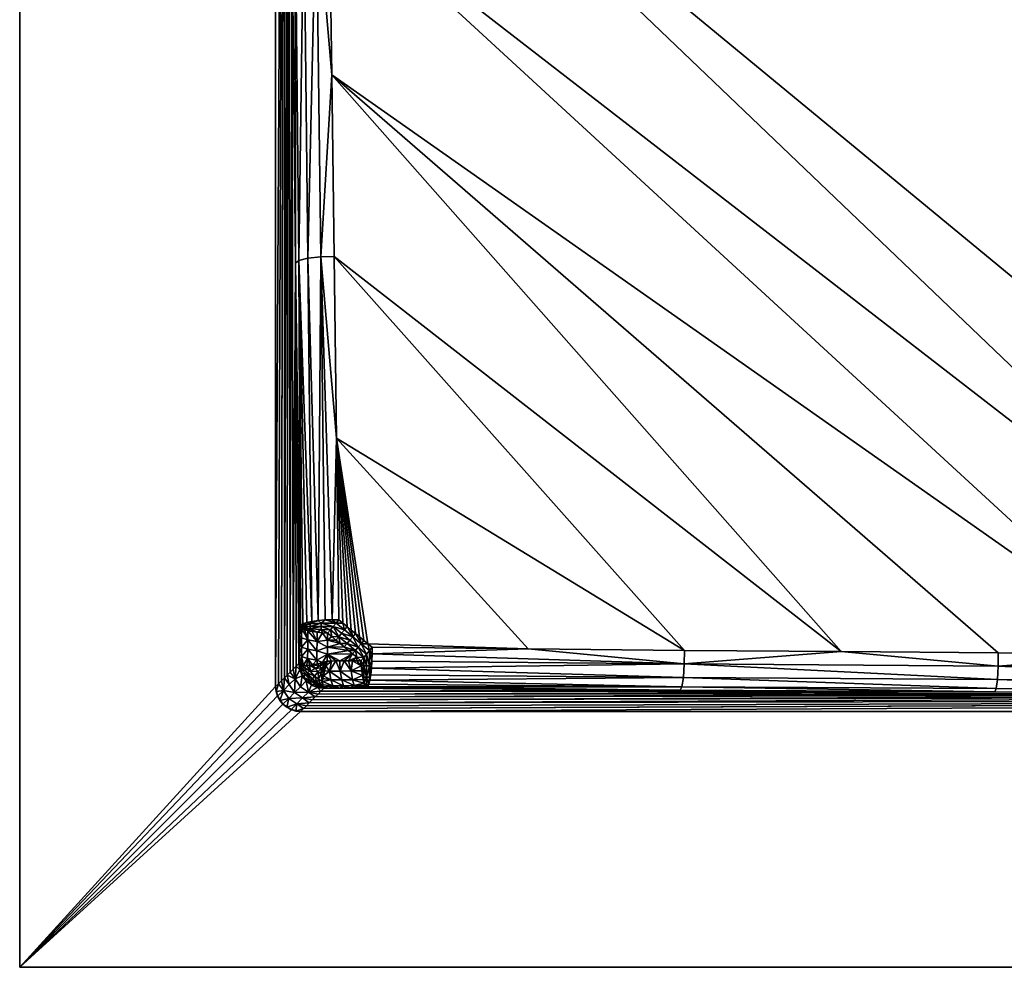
# Model space of a CAD drawing. Header units: millimetres. Extents: x -305 to 305, y -305 to 305.
# Tile 1 of 14: x -305 to -206, y -305 to -209. Entities that reach past the tile are written whole.
import ezdxf

# ---------------------------------------------------------------- set-up
doc = ezdxf.new("R2010")
doc.units = ezdxf.units.MM
doc.header["$MEASUREMENT"] = 0
doc.layers.add('Default', color=18, linetype='Continuous', true_color=0x000000)

msp = doc.modelspace()

# ---------------------------------------------------------------- meshes
at = {"layer": 'Default', "color": 18, "true_color": 0x000000}
mesh = msp.add_polyface(dxfattribs=at)
corners = [(-304.968, -304.513, 29.841), (-304.968, 305.487, 29.841), (-304.968, 305.487, 19.841), (-304.968, -304.513, 19.841), (-279.268, 277.288, 18.174), (-279.268, 277.288, 17.341), (-279.268, -276.314, 17.342), (-279.268, 277.288, 16.508), (-279.268, 277.289, 15.674), (-279.268, -276.314, 16.089), (-279.268, -276.313, 18.591), (-279.268, 277.287, 19.841), (-279.268, 277.287, 19.008), (-279.268, -276.313, 19.841), (-279.268, -276.314, 14.841), (-304.968, -304.513, 19.841), (-304.968, 305.487, 19.841), (-279.268, 277.287, 19.841), (-279.268, -276.313, 19.841), (-275.594, 14.216, -27.182), (-276.028, 14.306, -26.831), (-275.814, 14.488, -27.051), (-275.103, 14.143, -27.459), (-274.769, -53.804, -15.057), (-275.835, -53.718, -14.753), (-275.469, -19.787, -21.104), (-276.401, -19.624, -20.476), (-277.026, -19.406, -19.612), (-276.774, -53.554, -14.125), (-277.147, -87.486, -7.777), (-277.782, -87.267, -6.907), (-277.404, -53.336, -13.257), (-277.265, -19.175, -18.674), (-276.814, 14.639, -25.501), (-276.885, 14.754, -25.036), (-276.384, 14.411, -26.42), (-276.648, 14.523, -25.969), (-277.645, -53.104, -12.316), (-274.948, -70.769, -11.881), (-276.2, -87.649, -8.405), (-277.263, 51.243, -18.715), (-277.265, -19.175, -18.674), (-277.645, -53.104, -12.316), (-278.405, 160.685, 0.401), (-278.404, -120.965, 0.389), (-278.411, -121.802, 0.505), (-278.023, 124.21, -5.998)]
mesh.append_faces([[corners[k] for k in face] for face in [(0, 1, 2, 3), (4, 5, 6, 6), (7, 8, 9, 9), (6, 10, 4, 4), (9, 6, 7, 7), (11, 12, 13, 13), (14, 9, 8, 8), (15, 16, 17, 18), (19, 20, 21, 21), (22, 19, 21, 21), (23, 24, 25, 25), (26, 25, 24, 24), (27, 26, 28, 28), (29, 30, 31, 31), (28, 31, 27, 27), (26, 20, 19, 19), (27, 32, 33, 33), (32, 27, 31, 31), (34, 33, 32, 32), (35, 20, 26, 26), (27, 36, 35, 35), (26, 27, 35, 35), (36, 27, 33, 33), (31, 37, 32, 32), (24, 28, 26, 26), (19, 22, 25, 25), (23, 38, 24, 24), (38, 39, 24, 24), (26, 19, 25, 25), (31, 30, 37, 37), (40, 41, 42, 42), (43, 44, 45, 45), (46, 42, 44, 44)]], dxfattribs={"color": 18})
mesh = msp.add_polyface(dxfattribs=at)
corners = [(-0.116, -25.616, -12.775), (-0.458, 0.949, -10.612), (-0.279, 0.91, -10.609), (-0.1, 0.885, -10.605), (305.032, 305.487, 29.841), (-304.968, 305.487, 29.841), (-304.968, -304.513, 29.841), (305.032, -304.513, 29.841), (-0.053, 0.987, -10.597), (0.032, 1.202, -10.59), (0.032, 0.971, -10.597), (0.032, 1.892, -10.652), (0.032, 1.662, -10.617), (-0.001, 1.819, -10.639), (-0.068, 1.196, -10.591), (-0.051, 1.353, -10.594), (-0.084, 1.04, -10.595), (0.164, 0.885, -10.605), (0.015, 1.972, -10.667), (0.032, 2.123, -10.701), (-0.035, 1.509, -10.603), (-0.018, 1.665, -10.618), (-0.116, -25.616, -12.776), (-0.1, 0.885, -10.606), (0.164, 0.885, -10.606), (-0.132, -52.117, -14.945), (0.197, -52.117, -14.945), (-0.149, -78.618, -17.115), (0.18, -25.616, -12.776), (-0.381, 1.26, -10.597), (-0.562, 1.682, -10.613), (-0.302, 1.572, -10.609), (-0.44, 1.991, -10.656), (-0.224, 1.882, -10.648), (-0.147, 2.185, -10.712)]
mesh.append_faces([[corners[k] for k in face] for face in [(0, 1, 2, 2), (3, 0, 2, 2), (4, 5, 6, 7), (8, 9, 10, 10), (11, 12, 13, 13), (9, 14, 15, 15), (9, 16, 14, 14), (9, 8, 16, 16), (17, 3, 10, 10), (18, 19, 11, 11), (8, 10, 3, 3), (15, 20, 9, 9), (13, 12, 21, 21), (16, 8, 3, 3), (12, 20, 21, 21), (11, 13, 18, 18), (22, 23, 24, 24), (25, 26, 27, 27), (28, 25, 22, 22), (14, 29, 15, 15), (30, 31, 29, 29), (32, 33, 31, 31), (16, 29, 14, 14), (33, 18, 13, 13), (20, 15, 31, 31), (33, 13, 21, 21), (33, 21, 20, 20), (16, 2, 29, 29), (33, 34, 18, 18), (16, 3, 2, 2), (2, 1, 29, 29), (20, 31, 33, 33), (31, 15, 29, 29)]], dxfattribs={"color": 18})
mesh = msp.add_polyface(dxfattribs=at)
corners = [(-275.307, -104.7, -5.532), (-259.142, -129.471, -3.072), (-275.486, -121.666, -2.358), (-278.14, -122.645, -0.484), (-278.414, -122.642, 0.545), (-278.411, -121.802, 0.505), (-277.416, -122.648, -1.42), (-278.152, -121.923, -0.489), (-277.071, -121.509, -1.786), (-277.471, -122.036, -1.399), (-277.519, -121.418, -1.434), (-278.404, -120.965, 0.389), (-278.331, -121.081, -0.084), (-277.887, -121.313, -1.018), (-276.461, -122.118, -2.035), (-276.565, -121.582, -2.062), (-276.028, -121.634, -2.252), (-278.16, -121.199, -0.561), (-275.336, -122.153, -2.307), (-276.774, -53.554, -14.125), (-275.835, -53.718, -14.753), (-276.2, -87.649, -8.405), (-277.404, -53.336, -13.257), (-277.147, -87.486, -7.777), (-277.782, -87.267, -6.907), (-278.404, -120.965, 0.389), (-277.645, -53.104, -12.316), (-275.128, -87.734, -8.706), (-274.948, -70.769, -11.881), (-279.268, 277.289, 14.841), (-278.414, -122.642, 0.545), (-279.268, -276.314, 14.841)]
mesh.append_faces([[corners[k] for k in face] for face in [(0, 1, 2, 2), (3, 4, 5, 5), (6, 3, 7, 7), (8, 9, 10, 10), (5, 7, 3, 3), (11, 12, 5, 5), (12, 7, 5, 5), (7, 13, 9, 9), (14, 15, 16, 16), (13, 10, 9, 9), (8, 15, 14, 14), (17, 7, 12, 12), (14, 9, 8, 8), (7, 17, 13, 13), (18, 16, 2, 2), (18, 14, 16, 16), (19, 20, 21, 21), (22, 19, 23, 23), (21, 23, 19, 19), (15, 8, 21, 21), (24, 17, 12, 12), (16, 15, 21, 21), (13, 17, 24, 24), (8, 10, 23, 23), (25, 26, 24, 24), (23, 21, 8, 8), (24, 23, 13, 13), (23, 10, 13, 13), (24, 12, 25, 25), (21, 27, 0, 0), (16, 21, 0, 0), (21, 28, 27, 27), (16, 0, 2, 2), (29, 30, 31, 31)]], dxfattribs={"color": 18})
mesh = msp.add_polyface(dxfattribs=at)
corners = [(-259.799, 154.185, -3.028), (-241.875, 145.292, -3.758), (-274.601, 143.12, -5.581), (-206.354, 52.924, -15.178), (-273.88, 88.397, -15.139), (-274.12, 106.64, -11.96), (-206.221, 99.805, -8.757), (-274.36, 124.881, -8.774), (-279.268, -276.314, 14.841), (-279.268, 277.289, 15.674), (-279.268, 277.289, 14.841), (-279.268, -276.314, 17.342), (-279.268, 277.288, 17.341), (-279.268, 277.288, 16.508), (-279.268, -276.313, 18.591), (-279.268, 277.287, 19.008), (-279.268, 277.288, 18.174), (-241.706, 145.62, -3.719), (-276.872, 124.689, -8.049), (-276.453, 88.214, -14.45), (-277.322, 87.982, -13.469), (-277.712, 124.46, -7.08), (-277.642, 87.729, -12.37), (-278.023, 124.21, -5.998), (-276.934, 51.499, -19.832), (-275.648, 124.837, -8.645), (-277.758, 161.051, -1.174), (-278.103, 160.931, -0.665), (-276.036, 51.732, -20.823), (-275.193, 88.36, -15.037), (-278.317, 160.806, -0.129), (-277.263, 51.243, -18.715), (-273.641, 70.153, -18.311), (-274.739, 51.876, -21.401), (-275.465, 161.345, -2.356), (-278.405, 160.685, 0.401), (-276.728, 161.246, -1.979), (-277.292, 161.158, -1.622), (-278.411, -121.802, 0.505), (-278.414, 162.358, 0.545), (-278.405, 160.685, 0.401), (-278.414, -122.642, 0.545)]
mesh.append_faces([[corners[k] for k in face] for face in [(0, 1, 2, 2), (3, 4, 5, 5), (6, 5, 7, 7), (8, 9, 10, 10), (11, 12, 13, 13), (14, 15, 16, 16), (17, 1, 0, 0), (18, 19, 20, 20), (20, 21, 18, 18), (22, 23, 21, 21), (24, 20, 19, 19), (21, 20, 22, 22), (5, 25, 7, 7), (26, 18, 21, 21), (21, 27, 26, 26), (28, 19, 29, 29), (21, 30, 27, 27), (31, 22, 20, 20), (32, 33, 29, 29), (25, 34, 2, 2), (32, 29, 4, 4), (25, 5, 4, 4), (30, 21, 23, 23), (23, 35, 30, 30), (25, 18, 36, 36), (18, 26, 37, 37), (19, 18, 25, 25), (4, 29, 25, 25), (25, 29, 19, 19), (2, 7, 25, 25), (38, 10, 39, 39), (40, 38, 39, 39), (38, 41, 10, 10)]], dxfattribs={"color": 18})
mesh = msp.add_polyface(dxfattribs=at)
corners = [(-279.268, -276.313, 19.841), (-279.268, 277.287, 19.008), (-279.268, -276.313, 18.591), (-276.934, -233.501, -19.832), (-277.322, -197.018, -13.469), (-276.453, -196.786, -14.45), (-276.036, -233.268, -20.823), (-276.872, -160.311, -8.049), (-275.648, -160.163, -8.645), (-275.193, -196.64, -15.037), (-274.739, -233.124, -21.401), (-277.263, -233.757, -18.715), (-277.642, -197.271, -12.37), (-277.712, -160.54, -7.08), (-278.023, -160.79, -5.998), (-278.405, -124.315, 0.401), (-278.317, -124.194, -0.129), (-273.403, -233.092, -21.475), (-273.166, -251.339, -24.633), (-277.758, -123.949, -1.174), (-274.12, -178.36, -11.96), (-273.88, -196.603, -15.139), (-276.728, -123.754, -1.979), (-274.601, -141.88, -5.581), (-274.36, -160.119, -8.774), (-273.641, -214.847, -18.311), (-275.465, -123.655, -2.356), (-277.512, -274.561, -14.542), (-277.642, -197.271, -12.37), (-277.263, -233.757, -18.715), (-278.683, -275.73, 5.047), (-278.414, -122.642, 0.545), (-278.405, -124.315, 0.401), (-278.023, -160.79, -5.998), (-278.39, -275.438, 0.15), (-278.975, -276.022, 9.944), (-279.268, -276.314, 14.841), (-277.805, -274.853, -9.645)]
mesh.append_faces([[corners[k] for k in face] for face in [(0, 1, 2, 2), (3, 4, 5, 5), (5, 6, 3, 3), (5, 7, 8, 8), (8, 9, 5, 5), (9, 10, 6, 6), (11, 12, 4, 4), (13, 4, 12, 12), (14, 15, 16, 16), (10, 17, 18, 18), (6, 5, 9, 9), (7, 5, 4, 4), (16, 13, 14, 14), (19, 7, 13, 13), (4, 13, 7, 7), (8, 20, 21, 21), (21, 9, 8, 8), (8, 7, 22, 22), (12, 14, 13, 13), (23, 24, 8, 8), (10, 25, 17, 17), (4, 3, 11, 11), (8, 26, 23, 23), (20, 8, 24, 24), (25, 10, 9, 9), (25, 9, 21, 21), (27, 28, 29, 29), (30, 31, 32, 32), (32, 33, 34, 34), (32, 34, 30, 30), (31, 35, 36, 36), (30, 35, 31, 31), (37, 33, 28, 28)]], dxfattribs={"color": 18})
mesh = msp.add_polyface(dxfattribs=at)
corners = [(-238.223, -272.667, -23.909), (-273.403, -233.092, -21.475), (-222.482, -272.795, -22.27), (-273.641, -214.847, -18.311), (-206.709, -272.911, -20.795), (-193.52, -163.701, -5.586), (-209.958, -154.738, -5.004), (-206.769, -138.163, -8.735), (-177.067, -172.902, -6.14), (-190.908, -273.015, -19.458), (-179.727, -173.041, -5.993), (-274.12, -178.36, -11.96), (-195.789, -164.091, -5.455), (-274.36, -160.119, -8.774), (-227.695, -146.989, -4.306), (-211.784, -155.399, -4.893), (-159.245, -273.198, -17.135), (-175.085, -273.111, -18.244), (-273.166, -251.339, -24.633), (-273.88, -196.603, -15.139), (-253.926, -272.525, -25.737), (-270.003, -272.018, -27.789), (-274.601, -141.88, -5.581), (-208.419, -155.97, -4.998), (-208.59, -156.29, -4.963), (-242.773, -138.423, -3.665), (-208.764, -156.611, -4.962), (-175.018, -175.293, -6.112), (-174.84, -174.979, -6.117), (-174.664, -174.667, -6.155), (-242.607, -138.091, -3.697), (-242.942, -138.755, -3.67), (-243.027, -138.92, -3.685), (-226.376, -146.031, -4.393)]
mesh.append_faces([[corners[k] for k in face] for face in [(0, 1, 2, 2), (3, 4, 2, 2), (5, 6, 7, 7), (8, 5, 7, 7), (3, 9, 4, 4), (2, 1, 3, 3), (10, 11, 12, 12), (13, 14, 15, 15), (16, 17, 11, 11), (18, 1, 0, 0), (11, 17, 19, 19), (18, 20, 21, 21), (11, 13, 12, 12), (19, 17, 9, 9), (13, 22, 14, 14), (13, 15, 12, 12), (16, 11, 10, 10), (3, 19, 9, 9), (23, 24, 25, 25), (26, 27, 12, 12), (26, 24, 28, 28), (29, 28, 24, 24), (24, 23, 29, 29), (25, 30, 23, 23), (28, 27, 26, 26), (31, 25, 24, 24), (24, 26, 31, 31), (32, 26, 14, 14), (26, 15, 14, 14), (12, 15, 26, 26), (23, 6, 5, 5), (23, 33, 6, 6), (5, 29, 23, 23)]], dxfattribs={"color": 18})
mesh = msp.add_polyface(dxfattribs=at)
corners = [(-273.166, -251.339, -24.633), (-270.839, -271.324, -27.787), (-271.257, -270.977, -27.787), (-272.93, -269.588, -27.784), (-272.512, -269.935, -27.785), (-271.675, -270.63, -27.786), (-270.003, -272.018, -27.789), (-270.421, -271.671, -27.788), (-272.094, -270.282, -27.785), (-273.207, -269.924, -27.856), (-274.683, -269.946, -27.671), (-274.288, -269.613, -27.738), (-273.589, -269.587, -27.82), (-274.983, -269.669, -27.521), (-275.621, -269.754, -27.17), (-276.154, -269.863, -26.707), (-276.934, -233.501, -19.832), (-274.739, -233.124, -21.401), (-276.036, -233.268, -20.823), (-277.263, -233.757, -18.715), (-276.788, -270.119, -25.598), (-276.885, -270.246, -25.036), (-276.547, -269.988, -26.168), (-276.896, -271.179, -24.861), (-277.263, -233.757, -18.715), (-276.885, -270.246, -25.036), (-276.917, -273.044, -24.511), (-276.927, -273.977, -24.336), (-276.906, -272.112, -24.686), (-277.22, -274.269, -19.439), (-277.512, -274.561, -14.542), (-277.805, -274.853, -9.645), (-277.642, -197.271, -12.37), (-278.023, -160.79, -5.998), (-278.098, -275.146, -4.747), (-278.39, -275.438, 0.15)]
mesh.append_faces([[corners[k] for k in face] for face in [(0, 1, 2, 2), (3, 0, 4, 4), (5, 0, 2, 2), (0, 6, 7, 7), (8, 0, 5, 5), (0, 8, 4, 4), (1, 0, 7, 7), (9, 3, 4, 4), (9, 10, 11, 11), (12, 9, 11, 11), (3, 9, 12, 12), (11, 10, 13, 13), (14, 15, 16, 16), (12, 11, 17, 17), (18, 17, 13, 13), (16, 18, 14, 14), (19, 20, 21, 21), (19, 16, 20, 20), (16, 15, 22, 22), (22, 20, 16, 16), (0, 3, 12, 12), (18, 13, 14, 14), (17, 11, 13, 13), (12, 17, 0, 0), (23, 24, 25, 25), (26, 27, 24, 24), (28, 26, 24, 24), (29, 30, 24, 24), (29, 24, 27, 27), (28, 24, 23, 23), (31, 32, 30, 30), (33, 34, 35, 35), (34, 33, 31, 31)]], dxfattribs={"color": 18})
mesh = msp.add_polyface(dxfattribs=at)
corners = [(163.664, -182.236, -6.508), (179.791, -173.041, -5.993), (159.274, -273.198, -17.133), (143.428, -273.278, -16.118), (114.943, -211.139, -7.929), (131.233, -201.3, -7.475), (111.709, -273.419, -14.323), (-276.769, -278.813, 18.591), (276.833, -278.813, 18.584), (276.832, -278.813, 19.841), (127.573, -273.352, -15.184), (147.473, -191.662, -7.002), (143.439, -274.612, -16.038), (111.719, -274.745, -14.234), (95.839, -273.482, -13.527), (175.122, -274.454, -18.173), (175.183, -275.764, -17.589), (143.491, -275.906, -15.448), (143.575, -276.802, -14.441), (206.751, -274.265, -20.738), (206.825, -275.592, -20.16), (175.283, -276.671, -16.577), (111.764, -276.027, -13.64), (111.835, -276.912, -12.636), (175.394, -277.004, -15.438), (143.667, -277.131, -13.307), (175.109, -273.111, -18.241), (111.912, -277.239, -11.507), (275.666, -277.643, -4.733), (276.252, -278.23, 5.087), (48.328, -277.41, -8.633), (80.138, -277.331, -9.967), (111.912, -277.239, -11.507), (143.667, -277.131, -13.307)]
mesh.append_faces([[corners[k] for k in face] for face in [(0, 1, 2, 2), (0, 2, 3, 3), (4, 5, 6, 6), (7, 8, 9, 9), (10, 11, 3, 3), (6, 5, 10, 10), (3, 12, 10, 10), (6, 10, 12, 12), (12, 13, 6, 6), (14, 6, 13, 13), (15, 16, 17, 17), (18, 17, 16, 16), (19, 20, 16, 16), (16, 15, 19, 19), (21, 16, 20, 20), (16, 21, 18, 18), (12, 17, 22, 22), (23, 22, 17, 17), (17, 12, 15, 15), (17, 18, 23, 23), (2, 12, 3, 3), (15, 12, 2, 2), (21, 24, 25, 25), (25, 18, 21, 21), (22, 13, 12, 12), (2, 26, 15, 15), (18, 25, 27, 27), (27, 23, 18, 18), (19, 15, 26, 26), (28, 29, 30, 30), (28, 30, 31, 31), (28, 32, 33, 33), (28, 31, 32, 32)]], dxfattribs={"color": 18})
mesh = msp.add_polyface(dxfattribs=at)
corners = [(-111.667, -273.419, -14.324), (-127.534, -273.351, -15.186), (-131.168, -201.3, -7.475), (-163.6, -182.236, -6.508), (-143.393, -273.278, -16.119), (-159.245, -273.198, -17.135), (-147.409, -191.662, -7.002), (276.833, -278.813, 17.338), (-276.769, -278.813, 17.342), (-276.77, -278.813, 16.089), (276.833, -278.813, 18.584), (-276.769, -278.813, 18.591), (276.832, -278.813, 19.841), (-276.768, -278.813, 19.841), (276.834, -278.813, 14.841), (-276.771, -278.813, 14.841), (-175.085, -273.111, -18.244), (-175.097, -274.454, -18.176), (-206.722, -274.265, -20.741), (-143.54, -276.802, -14.442), (-175.259, -276.671, -16.58), (-175.159, -275.763, -17.592), (-143.405, -274.612, -16.04), (-111.677, -274.745, -14.235), (-111.722, -276.027, -13.642), (-143.457, -275.906, -15.45), (-111.793, -276.912, -12.637), (-190.908, -273.015, -19.458), (-143.632, -277.131, -13.308), (-206.796, -275.592, -20.163), (-175.369, -277.004, -15.441), (-206.919, -276.513, -19.148), (-111.87, -277.239, -11.508), (-111.87, -277.239, -11.508), (-16.492, -277.48, -7.471), (-275.894, -277.935, 0.15), (-15.17, -277.481, -7.46), (-276.478, -278.52, 9.944)]
mesh.append_faces([[corners[k] for k in face] for face in [(0, 1, 2, 2), (3, 4, 5, 5), (1, 4, 6, 6), (3, 6, 4, 4), (7, 8, 9, 9), (10, 11, 8, 8), (12, 13, 11, 11), (14, 9, 15, 15), (16, 17, 18, 18), (17, 5, 4, 4), (19, 20, 21, 21), (22, 23, 24, 24), (16, 5, 17, 17), (25, 24, 26, 26), (26, 19, 25, 25), (18, 27, 16, 16), (24, 25, 22, 22), (22, 4, 1, 1), (20, 19, 28, 28), (29, 21, 20, 20), (28, 30, 20, 20), (22, 1, 23, 23), (18, 17, 21, 21), (25, 21, 17, 17), (31, 20, 30, 30), (23, 1, 0, 0), (17, 22, 25, 25), (21, 25, 19, 19), (4, 22, 17, 17), (32, 28, 19, 19), (19, 26, 32, 32), (33, 34, 35, 35), (34, 36, 37, 37)]], dxfattribs={"color": 18})
mesh = msp.add_polyface(dxfattribs=at)
corners = [(-78.072, -232.262, -8.986), (-69.342, -211.573, -15.148), (-61.539, -242.731, -9.394), (-94.598, -221.938, -8.562), (-114.879, -211.139, -7.929), (-95.793, -273.482, -13.528), (-111.667, -273.419, -14.324), (-64.03, -273.595, -12.1), (-79.914, -273.54, -12.788), (-82.172, -231.371, -8.782), (-98.545, -221.167, -8.364), (-48.143, -273.645, -11.459), (-65.764, -241.738, -9.184), (-111.677, -274.745, -14.235), (-79.923, -274.859, -12.69), (-79.962, -276.13, -12.094), (-111.722, -276.027, -13.642), (-80.022, -277.007, -11.092), (-111.793, -276.912, -12.637), (-16.396, -276.297, -9.585), (-111.87, -277.239, -11.508), (-16.442, -277.161, -8.588), (-108.21, -213.955, -8.127), (-75.424, -234.34, -8.978), (-75.614, -234.644, -8.93), (-108.395, -214.259, -8.083), (-75.807, -234.95, -8.916), (-49.324, -252.261, -9.57), (-14.676, -274.192, -10.317), (-44.998, -253.338, -9.785), (-108.583, -214.566, -8.072), (-15.17, -277.481, -7.46), (276.834, -278.813, 14.841), (-276.771, -278.813, 14.841)]
mesh.append_faces([[corners[k] for k in face] for face in [(0, 1, 2, 2), (3, 1, 0, 0), (4, 5, 6, 6), (7, 8, 9, 9), (10, 5, 4, 4), (8, 10, 9, 9), (8, 5, 10, 10), (11, 7, 12, 12), (7, 9, 12, 12), (13, 14, 15, 15), (5, 13, 6, 6), (16, 15, 17, 17), (17, 18, 16, 16), (19, 15, 14, 14), (13, 5, 8, 8), (8, 14, 13, 13), (15, 16, 13, 13), (18, 17, 20, 20), (7, 14, 8, 8), (21, 17, 15, 15), (11, 14, 7, 7), (22, 23, 24, 24), (25, 24, 26, 26), (27, 12, 26, 26), (23, 22, 3, 3), (28, 26, 24, 24), (23, 2, 29, 29), (23, 3, 0, 0), (26, 12, 9, 9), (9, 10, 26, 26), (30, 26, 10, 10), (0, 2, 23, 23), (31, 32, 33, 33)]], dxfattribs={"color": 18})
mesh = msp.add_polyface(dxfattribs=at)
corners = [(-273.166, -251.339, -24.633), (-238.223, -272.667, -23.909), (-253.926, -272.525, -25.737), (-238.237, -274.034, -23.873), (-206.722, -274.265, -20.741), (-206.796, -275.592, -20.163), (-238.328, -275.383, -23.303), (-207.053, -276.851, -18.002), (-238.647, -276.664, -21.133), (-238.48, -276.321, -22.285), (-175.369, -277.004, -15.441), (-206.919, -276.513, -19.148), (-269.58, -273.033, -27.844), (-269.584, -272.365, -27.789), (-269.801, -275.674, -26.747), (-269.598, -273.748, -27.776), (-222.482, -272.795, -22.27), (-269.642, -274.463, -27.567), (-270.013, -276.33, -25.613), (-175.159, -275.763, -17.592), (-206.709, -272.911, -20.795), (-190.908, -273.015, -19.458), (-175.259, -276.671, -16.58), (-269.905, -276.081, -26.197), (-16.492, -277.48, -7.471), (-276.478, -278.52, 9.944), (-276.186, -278.228, 5.047), (-15.17, -277.481, -7.46), (-276.771, -278.813, 14.841), (-111.87, -277.239, -11.508), (-275.894, -277.935, 0.15), (-275.601, -277.643, -4.747), (-143.632, -277.131, -13.308), (-275.309, -277.35, -9.643), (-175.369, -277.004, -15.441), (-274.724, -276.765, -19.437), (-207.053, -276.851, -18.002), (-275.016, -277.057, -14.54), (-238.647, -276.664, -21.133)]
mesh.append_faces([[corners[k] for k in face] for face in [(0, 1, 2, 2), (3, 4, 5, 5), (5, 6, 3, 3), (7, 8, 9, 9), (10, 7, 11, 11), (2, 3, 12, 12), (12, 13, 2, 2), (14, 6, 9, 9), (11, 9, 6, 6), (15, 12, 3, 3), (3, 1, 16, 16), (3, 16, 4, 4), (6, 17, 3, 3), (18, 9, 8, 8), (19, 5, 4, 4), (3, 2, 1, 1), (4, 20, 21, 21), (6, 5, 11, 11), (4, 16, 20, 20), (9, 11, 7, 7), (22, 11, 5, 5), (23, 14, 9, 9), (24, 25, 26, 26), (27, 28, 25, 25), (29, 30, 31, 31), (30, 24, 26, 26), (32, 31, 33, 33), (32, 29, 31, 31), (32, 33, 34, 34), (35, 36, 37, 37), (38, 36, 35, 35), (34, 37, 36, 36), (37, 34, 33, 33)]], dxfattribs={"color": 18})
mesh = msp.add_polyface(dxfattribs=at)
corners = [(-274.683, -270.587, -27.668), (-275.103, -270.857, -27.459), (-275.814, -270.512, -27.051), (-274.983, -269.669, -27.521), (-274.683, -269.946, -27.671), (-275.814, -270.012, -27.054), (-276.592, -270.115, -26.099), (-276.154, -269.863, -26.707), (-276.592, -270.255, -26.104), (-275.814, -270.262, -27.063), (-276.788, -270.119, -25.598), (-276.547, -269.988, -26.168), (-274.58, -270.911, -27.655), (-274.05, -270.945, -27.771), (-273.774, -270.611, -27.849), (-274.683, -270.266, -27.684), (-275.621, -269.754, -27.17), (-275.814, -270.512, -27.051), (-274.683, -270.266, -27.684), (-274.683, -270.587, -27.668), (-275.814, -270.262, -27.063), (-276.038, -271.626, -26.656), (-276.658, -271.409, -25.794), (-276.648, -270.477, -25.969), (-276.028, -270.694, -26.831), (-276.384, -270.589, -26.42), (-276.896, -271.179, -24.861), (-276.885, -270.246, -25.036), (-276.814, -270.361, -25.501), (-276.592, -270.395, -26.097), (-276.885, -270.246, -25.036), (-276.592, -270.395, -26.097), (-275.594, -270.784, -27.182), (-276.592, -270.395, -26.097), (-276.592, -270.255, -26.104), (-276.592, -270.395, -26.097), (-276.814, -270.361, -25.501), (-276.885, -270.246, -25.036), (-276.788, -270.119, -25.598), (-276.592, -270.115, -26.099), (-276.885, -270.246, -25.036)]
mesh.append_faces([[corners[k] for k in face] for face in [(0, 1, 2, 2), (3, 4, 5, 5), (6, 7, 5, 5), (8, 6, 5, 5), (9, 5, 4, 4), (6, 10, 11, 11), (12, 0, 13, 13), (14, 0, 15, 15), (5, 7, 16, 16), (4, 15, 9, 9), (17, 18, 19, 19), (18, 17, 20, 20), (21, 22, 23, 23), (24, 21, 25, 25), (26, 27, 28, 28), (22, 28, 23, 23), (29, 30, 8, 8), (25, 23, 31, 31), (5, 9, 8, 8), (32, 24, 2, 2), (31, 2, 25, 25), (33, 34, 20, 20), (20, 17, 33, 33), (30, 6, 8, 8), (24, 25, 2, 2), (12, 1, 0, 0), (31, 23, 28, 28), (1, 32, 2, 2), (35, 36, 37, 37), (14, 13, 0, 0), (7, 6, 11, 11), (16, 3, 5, 5), (38, 39, 40, 40)]], dxfattribs={"color": 18})
mesh = msp.add_polyface(dxfattribs=at)
corners = [(-274.094, -273.75, -27.243), (-274.08, -273.745, -27.246), (-274.091, -273.752, -27.243), (-274.089, -273.755, -27.243), (-274.472, -273.992, -27.115), (-274.566, -273.894, -27.11), (-274.094, -273.75, -27.243), (-276.668, -272.342, -25.62), (-276.658, -271.409, -25.794), (-276.038, -271.626, -26.656), (-276.679, -273.274, -25.445), (-276.917, -273.044, -24.511), (-276.049, -272.559, -26.481), (-276.059, -273.491, -26.307), (-275.123, -272.722, -27.11), (-275.133, -273.655, -26.935), (-275.113, -271.79, -27.285), (-274.073, -273.045, -27.377), (-274.065, -272.345, -27.508), (-276.863, -274.052, -24.774), (-275.594, -270.784, -27.182), (-275.103, -270.857, -27.459), (-276.484, -274.17, -25.659), (-274.058, -271.645, -27.64), (-274.58, -270.911, -27.655), (-276.028, -270.694, -26.831), (-274.05, -270.945, -27.771), (-276.814, -270.361, -25.501), (-276.896, -271.179, -24.861), (-276.927, -273.977, -24.336), (-276.906, -272.112, -24.686), (-276.648, -270.477, -25.969), (-276.384, -270.589, -26.42)]
mesh.append_faces([[corners[k] for k in face] for face in [(0, 1, 2, 2), (1, 3, 2, 2), (2, 4, 0, 0), (0, 5, 6, 6), (7, 8, 9, 9), (7, 10, 11, 11), (10, 7, 12, 12), (12, 13, 10, 10), (12, 14, 15, 15), (14, 12, 9, 9), (15, 13, 12, 12), (9, 12, 7, 7), (9, 16, 14, 14), (17, 14, 18, 18), (11, 10, 19, 19), (16, 20, 21, 21), (22, 10, 13, 13), (23, 16, 24, 24), (14, 17, 15, 15), (15, 17, 5, 5), (25, 20, 16, 16), (23, 24, 26, 26), (27, 8, 28, 28), (11, 19, 29, 29), (18, 14, 16, 16), (17, 6, 5, 5), (16, 21, 24, 24), (11, 30, 7, 7), (16, 9, 25, 25), (31, 32, 9, 9), (7, 30, 28, 28), (16, 23, 18, 18), (28, 8, 7, 7)]], dxfattribs={"color": 18})
mesh = msp.add_polyface(dxfattribs=at)
corners = [(-272.794, -271.984, -27.772), (-274.058, -271.645, -27.64), (-273.213, -271.637, -27.771), (-271.956, -272.676, -27.772), (-274.065, -272.345, -27.508), (-272.375, -272.33, -27.772), (-271.537, -273.023, -27.773), (-274.073, -273.045, -27.377), (-274.05, -270.945, -27.771), (-273.631, -271.291, -27.771), (-272.812, -273.734, -27.443), (-273.235, -273.738, -27.378), (-274.08, -273.745, -27.246), (-273.657, -273.741, -27.312), (-274.087, -273.757, -27.243), (-274.08, -273.745, -27.246), (-274.085, -273.759, -27.243), (-274.085, -273.759, -27.243), (-274.089, -273.755, -27.243), (-274.094, -273.75, -27.243), (-274.094, -273.75, -27.243), (-274.683, -270.266, -27.684), (-274.683, -269.946, -27.671), (-273.491, -270.267, -27.878), (-273.207, -269.924, -27.856), (-273.774, -270.611, -27.849), (-273.657, -273.741, -27.312), (-274.08, -273.745, -27.246), (-273.631, -271.291, -27.771), (-274.05, -270.945, -27.771), (-272.37, -270.617, -27.857), (-272.653, -270.959, -27.879), (-272.094, -270.282, -27.785), (-272.512, -269.935, -27.785), (-272.935, -271.302, -27.85), (-273.213, -271.637, -27.771), (-271.816, -271.653, -27.88), (-272.098, -271.995, -27.851), (-272.794, -271.984, -27.772), (-274.08, -273.745, -27.246), (-274.073, -273.045, -27.377)]
mesh.append_faces([[corners[k] for k in face] for face in [(0, 1, 2, 2), (3, 4, 5, 5), (4, 0, 5, 5), (6, 7, 3, 3), (1, 8, 9, 9), (9, 2, 1, 1), (1, 0, 4, 4), (4, 3, 7, 7), (7, 6, 10, 10), (10, 11, 7, 7), (12, 7, 13, 13), (7, 11, 13, 13), (14, 15, 16, 16), (16, 15, 17, 17), (15, 14, 18, 18), (19, 20, 15, 15), (21, 22, 23, 23), (23, 22, 24, 24), (21, 23, 25, 25), (26, 17, 27, 27), (25, 28, 29, 29), (30, 31, 23, 23), (32, 30, 33, 33), (34, 35, 28, 28), (36, 37, 34, 34), (34, 38, 35, 35), (23, 24, 30, 30), (23, 31, 34, 34), (34, 25, 23, 23), (33, 30, 24, 24), (28, 25, 34, 34), (38, 34, 37, 37), (39, 20, 40, 40)]], dxfattribs={"color": 18})
mesh = msp.add_polyface(dxfattribs=at)
corners = [(-271.122, -273.719, -27.707), (-271.118, -273.369, -27.773), (-270.7, -273.715, -27.773), (-271.545, -273.723, -27.641), (-271.967, -273.727, -27.575), (-271.537, -273.023, -27.773), (-272.39, -273.73, -27.509), (-272.812, -273.734, -27.443), (-270.425, -273.383, -27.852), (-270.143, -273.041, -27.881), (-270.14, -274.228, -27.687), (-270.419, -274.223, -27.676), (-272.098, -271.995, -27.851), (-271.816, -271.653, -27.88), (-270.979, -272.346, -27.881), (-271.533, -271.311, -27.858), (-272.37, -270.617, -27.857), (-272.094, -270.282, -27.785), (-270.696, -272.004, -27.859), (-271.261, -272.688, -27.852), (-271.118, -273.369, -27.773), (-271.956, -272.676, -27.772), (-272.375, -272.33, -27.772), (-270.7, -273.715, -27.773), (-271.675, -270.63, -27.786), (-270.003, -272.018, -27.789), (-270.421, -271.671, -27.788), (-272.653, -270.959, -27.879), (-271.257, -270.977, -27.787), (-270.839, -271.324, -27.787), (-271.537, -273.023, -27.773), (-269.86, -272.699, -27.86), (-272.794, -271.984, -27.772), (-272.935, -271.302, -27.85)]
mesh.append_faces([[corners[k] for k in face] for face in [(0, 1, 2, 2), (1, 3, 4, 4), (0, 3, 1, 1), (5, 4, 6, 6), (6, 7, 5, 5), (4, 5, 1, 1), (8, 9, 10, 10), (10, 11, 8, 8), (12, 13, 14, 14), (15, 16, 17, 17), (15, 18, 14, 14), (19, 8, 20, 20), (19, 21, 22, 22), (8, 23, 20, 20), (17, 24, 15, 15), (25, 18, 26, 26), (15, 13, 27, 27), (28, 29, 18, 18), (9, 14, 18, 18), (27, 16, 15, 15), (14, 19, 12, 12), (28, 15, 24, 24), (19, 30, 21, 21), (14, 9, 8, 8), (18, 31, 9, 9), (22, 12, 19, 19), (14, 13, 15, 15), (8, 19, 14, 14), (18, 15, 28, 28), (26, 18, 29, 29), (22, 32, 12, 12), (20, 30, 19, 19), (33, 27, 13, 13)]], dxfattribs={"color": 18})
mesh = msp.add_polyface(dxfattribs=at)
corners = [(-270.003, -272.018, -27.789), (-253.926, -272.525, -25.737), (-269.584, -272.365, -27.789), (-269.711, -275.122, -27.217), (-269.86, -275.352, -27.06), (-269.86, -274.224, -27.679), (-270.212, -276.361, -25.496), (-270.307, -276.203, -25.956), (-270.14, -276.137, -26.107), (-270.14, -275.359, -27.066), (-270.14, -274.228, -27.687), (-270.013, -276.33, -25.613), (-269.58, -273.033, -27.844), (-269.86, -272.699, -27.86), (-269.905, -276.081, -26.197), (-269.598, -273.748, -27.776), (-270.143, -273.041, -27.881), (-269.642, -274.463, -27.567), (-269.801, -275.674, -26.747), (-270.118, -276.43, -25.038), (-269.801, -275.674, -26.747), (-269.905, -276.081, -26.197), (-269.86, -275.352, -27.06), (-238.237, -274.034, -23.873), (-238.328, -275.383, -23.303), (-238.647, -276.664, -21.133), (-270.118, -276.43, -25.038), (-238.48, -276.321, -22.285), (-270.696, -272.004, -27.859), (-274.432, -276.472, -24.334), (-238.647, -276.664, -21.133), (-274.724, -276.765, -19.437), (-272.811, -276.455, -24.619), (-272.272, -276.45, -24.702), (-271.734, -276.445, -24.786), (-271.195, -276.44, -24.87), (-270.656, -276.435, -24.954), (-270.118, -276.43, -25.038)]
mesh.append_faces([[corners[k] for k in face] for face in [(0, 1, 2, 2), (3, 4, 5, 5), (6, 7, 8, 8), (9, 10, 5, 5), (11, 6, 8, 8), (2, 12, 13, 13), (14, 8, 9, 9), (9, 4, 14, 14), (15, 5, 13, 13), (16, 5, 10, 10), (5, 4, 9, 9), (17, 5, 15, 15), (18, 4, 3, 3), (13, 12, 15, 15), (8, 14, 11, 11), (19, 6, 11, 11), (20, 21, 22, 22), (5, 17, 3, 3), (13, 5, 16, 16), (23, 17, 15, 15), (24, 3, 17, 17), (25, 26, 11, 11), (24, 18, 3, 3), (27, 11, 14, 14), (28, 0, 13, 13), (0, 2, 13, 13), (29, 30, 31, 31), (30, 29, 32, 32), (30, 32, 33, 33), (30, 34, 35, 35), (30, 36, 37, 37), (30, 35, 36, 36), (30, 33, 34, 34)]], dxfattribs={"color": 18})
mesh = msp.add_polyface(dxfattribs=at)
corners = [(-277.364, -276.909, -4.794), (-277.906, -276.101, -4.778), (-277.32, -275.515, -14.58), (-276.747, -274.826, -24.592), (-276.863, -274.052, -24.774), (-276.722, -274.839, -24.699), (-276.927, -273.977, -24.336), (-276.644, -274.974, -24.779), (-276.797, -274.523, -24.787), (-276.591, -274.448, -25.39), (-276.386, -274.435, -25.733), (-276.671, -274.135, -25.323), (-276.34, -275.008, -25.462), (-276.863, -274.052, -24.774), (-277.22, -274.269, -19.439), (-276.84, -274.621, -24.369), (-278.975, -276.022, 9.944), (-278.683, -275.73, 5.047), (-278.491, -276.686, 5.023), (-276.341, -275.543, -24.576), (-277.512, -274.561, -14.542), (-276.413, -275.389, -24.752), (-276.362, -275.536, -24.488), (-276.59, -275.222, -24.39), (-276.84, -274.621, -24.369), (-277.805, -274.853, -9.645), (-276.362, -275.536, -24.488), (-276.767, -274.813, -24.487), (-276.59, -275.222, -24.39), (-276.193, -275.738, -24.396), (-276.779, -276.324, -14.596), (-278.097, -275.146, -4.747), (-278.39, -275.438, 0.15), (-276.317, -275.549, -24.664), (-276.797, -274.523, -24.787), (-276.84, -274.621, -24.369), (-276.679, -273.274, -25.445), (-276.484, -274.17, -25.659)]
mesh.append_faces([[corners[k] for k in face] for face in [(0, 1, 2, 2), (3, 4, 5, 5), (3, 6, 4, 4), (7, 8, 9, 9), (10, 9, 11, 11), (12, 7, 9, 9), (8, 13, 9, 9), (11, 9, 13, 13), (2, 14, 15, 15), (16, 17, 18, 18), (19, 3, 5, 5), (2, 20, 14, 14), (8, 7, 5, 5), (7, 21, 5, 5), (22, 23, 24, 24), (2, 25, 20, 20), (26, 27, 3, 3), (6, 3, 27, 27), (27, 15, 6, 6), (28, 29, 30, 30), (30, 2, 28, 28), (31, 25, 2, 2), (17, 32, 18, 18), (15, 14, 6, 6), (15, 28, 2, 2), (1, 18, 32, 32), (31, 1, 32, 32), (2, 1, 31, 31), (21, 33, 5, 5), (4, 34, 5, 5), (35, 27, 26, 26), (13, 36, 11, 11), (11, 36, 37, 37)]], dxfattribs={"color": 18})
mesh = msp.add_polyface(dxfattribs=at)
corners = [(-276.112, -275.754, -24.706), (-275.748, -276.053, -24.641), (-276.317, -275.549, -24.664), (-275.591, -275.544, -25.815), (-275.74, -275.734, -25.433), (-276.34, -275.008, -25.462), (-275.356, -275.249, -26.236), (-276.132, -274.91, -25.82), (-275.803, -274.747, -26.23), (-276.591, -274.448, -25.39), (-276.386, -274.435, -25.733), (-276.112, -275.754, -24.706), (-276.413, -275.389, -24.752), (-275.296, -274.478, -26.669), (-275.847, -274.165, -26.384), (-275.569, -274.127, -26.598), (-276.147, -274.185, -26.093), (-276.671, -274.135, -25.323), (-276.484, -274.17, -25.659), (-275.748, -276.053, -24.641), (-276.644, -274.974, -24.779), (-275.499, -276.218, -24.439), (-275.677, -276.135, -24.389), (-276.193, -275.738, -24.396), (-276.317, -275.549, -24.664), (-275.47, -276.218, -24.543), (-275.485, -276.218, -24.491), (-276.362, -275.536, -24.488), (-276.341, -275.543, -24.576), (-276.747, -274.826, -24.592), (-276.193, -275.738, -24.396), (-276.59, -275.222, -24.39), (-276.362, -275.536, -24.488), (-276.722, -274.839, -24.699), (-275.97, -276.865, -14.58), (-276.779, -276.324, -14.596), (-275.47, -276.218, -24.543), (-276.059, -273.491, -26.307), (-275.133, -273.655, -26.935)]
mesh.append_faces([[corners[k] for k in face] for face in [(0, 1, 2, 2), (3, 4, 5, 5), (6, 3, 7, 7), (7, 8, 6, 6), (5, 7, 3, 3), (9, 10, 7, 7), (11, 12, 4, 4), (13, 14, 15, 15), (10, 16, 8, 8), (5, 4, 12, 12), (17, 18, 10, 10), (8, 16, 14, 14), (7, 5, 9, 9), (7, 10, 8, 8), (16, 10, 18, 18), (11, 4, 19, 19), (12, 20, 5, 5), (21, 22, 23, 23), (24, 25, 26, 26), (21, 27, 28, 28), (24, 12, 11, 11), (29, 28, 27, 27), (30, 31, 32, 32), (33, 24, 28, 28), (34, 35, 30, 30), (26, 28, 24, 24), (28, 26, 21, 21), (23, 27, 21, 21), (1, 36, 2, 2), (14, 37, 15, 15), (18, 37, 16, 16), (37, 38, 15, 15), (37, 14, 16, 16)]], dxfattribs={"color": 18})
mesh = msp.add_polyface(dxfattribs=at)
corners = [(-274.524, -275.504, -26.318), (-273.715, -275.642, -26.302), (-274.551, -275.805, -25.998), (-274.367, -274.713, -26.88), (-273.851, -274.759, -26.935), (-274.48, -275.228, -26.548), (-275.356, -275.249, -26.236), (-274.968, -275.561, -26.152), (-275.092, -275.904, -25.701), (-275.803, -274.747, -26.23), (-275.296, -274.478, -26.669), (-274.989, -274.806, -26.672), (-274.673, -274.432, -26.934), (-274.378, -274.088, -27.114), (-274.867, -274.231, -26.934), (-274.472, -273.992, -27.115), (-275.591, -275.544, -25.815), (-274.741, -275.028, -26.629), (-274.089, -273.755, -27.243), (-275.847, -274.165, -26.384), (-275.569, -274.127, -26.598), (-274.522, -274.576, -26.915), (-274.305, -274.159, -27.108), (-274.566, -273.894, -27.11), (-274.094, -273.75, -27.243), (-274.087, -273.757, -27.243), (-275.052, -274.023, -26.907), (-274.232, -274.229, -27.098), (-275.133, -273.655, -26.935)]
mesh.append_faces([[corners[k] for k in face] for face in [(0, 1, 2, 2), (3, 4, 5, 5), (6, 7, 8, 8), (9, 10, 11, 11), (12, 11, 10, 10), (13, 12, 14, 14), (7, 6, 11, 11), (14, 15, 13, 13), (10, 14, 12, 12), (8, 16, 6, 6), (11, 17, 7, 7), (17, 11, 12, 12), (18, 13, 15, 15), (9, 19, 10, 10), (14, 10, 20, 20), (21, 3, 5, 5), (3, 21, 22, 22), (15, 23, 24, 24), (25, 22, 13, 13), (26, 23, 15, 15), (17, 5, 0, 0), (2, 7, 17, 17), (15, 14, 26, 26), (11, 6, 9, 9), (20, 26, 14, 14), (13, 22, 21, 21), (21, 12, 13, 13), (12, 21, 17, 17), (5, 17, 21, 21), (17, 0, 2, 2), (22, 27, 3, 3), (26, 28, 23, 23), (28, 26, 20, 20)]], dxfattribs={"color": 18})
mesh = msp.add_polyface(dxfattribs=at)
corners = [(-273.715, -275.642, -26.302), (-272.638, -275.633, -26.47), (-272.461, -276.223, -25.62), (-272.39, -273.73, -27.509), (-272.775, -274.75, -27.103), (-272.812, -273.734, -27.443), (-272.272, -276.45, -24.702), (-272.811, -276.455, -24.619), (-273.851, -274.759, -26.935), (-273.538, -276.233, -25.452), (-273.888, -276.465, -24.451), (-274.513, -276.325, -25.088), (-274.427, -276.47, -24.368), (-274.479, -276.414, -24.779), (-273.35, -276.46, -24.535), (-274.551, -275.805, -25.998), (-271.384, -276.213, -25.788), (-273.235, -273.738, -27.377), (-274.232, -274.229, -27.098), (-273.657, -273.741, -27.312), (-274.48, -275.228, -26.548), (-274.085, -273.759, -27.243), (-271.562, -275.623, -26.638), (-271.698, -274.74, -27.271), (-274.472, -273.992, -27.115), (-274.091, -273.752, -27.243), (-274.089, -273.755, -27.243), (-274.305, -274.159, -27.108), (-274.087, -273.757, -27.243), (-274.085, -273.759, -27.243), (-274.378, -274.088, -27.114), (-274.524, -275.504, -26.318), (-274.367, -274.713, -26.88), (-274.545, -276.141, -25.501), (-274.43, -276.471, -24.351), (-274.427, -276.47, -24.368), (-273.888, -276.465, -24.451), (-274.432, -276.472, -24.334), (-273.35, -276.46, -24.535), (-272.811, -276.455, -24.619)]
mesh.append_faces([[corners[k] for k in face] for face in [(0, 1, 2, 2), (3, 4, 5, 5), (6, 7, 2, 2), (8, 4, 1, 1), (9, 10, 11, 11), (12, 13, 10, 10), (14, 9, 7, 7), (15, 0, 9, 9), (16, 2, 1, 1), (4, 8, 17, 17), (13, 11, 10, 10), (18, 19, 8, 8), (8, 0, 20, 20), (21, 19, 18, 18), (9, 14, 10, 10), (22, 1, 4, 4), (1, 0, 8, 8), (9, 2, 7, 7), (2, 9, 0, 0), (23, 4, 3, 3), (24, 25, 26, 26), (27, 28, 29, 29), (30, 26, 28, 28), (29, 21, 18, 18), (18, 27, 29, 29), (5, 4, 17, 17), (19, 17, 8, 8), (31, 20, 0, 0), (8, 32, 18, 18), (33, 9, 11, 11), (34, 35, 36, 36), (37, 36, 38, 38), (37, 38, 39, 39)]], dxfattribs={"color": 18})
mesh = msp.add_polyface(dxfattribs=at)
corners = [(-270.485, -275.613, -26.806), (-270.399, -275.951, -26.399), (-271.562, -275.623, -26.638), (-271.698, -274.74, -27.271), (-271.545, -273.723, -27.641), (-270.669, -274.228, -27.644), (-272.775, -274.75, -27.103), (-271.122, -273.719, -27.707), (-270.7, -273.715, -27.773), (-271.384, -276.213, -25.788), (-270.622, -274.73, -27.439), (-270.56, -275.199, -27.157), (-270.14, -275.359, -27.066), (-270.14, -276.137, -26.107), (-271.734, -276.445, -24.786), (-272.272, -276.45, -24.702), (-272.461, -276.223, -25.62), (-270.212, -276.361, -25.496), (-270.118, -276.43, -25.038), (-270.656, -276.435, -24.954), (-270.419, -275.35, -27.058), (-270.307, -276.203, -25.956), (-271.195, -276.44, -24.87), (-271.967, -273.727, -27.575), (-272.39, -273.73, -27.509), (-270.419, -274.223, -27.676), (-272.638, -275.633, -26.47), (-270.425, -273.383, -27.852), (-270.14, -274.228, -27.687)]
mesh.append_faces([[corners[k] for k in face] for face in [(0, 1, 2, 2), (3, 4, 5, 5), (6, 3, 2, 2), (7, 8, 5, 5), (1, 9, 2, 2), (3, 5, 10, 10), (10, 11, 3, 3), (12, 13, 1, 1), (14, 15, 16, 16), (11, 2, 3, 3), (17, 18, 19, 19), (20, 12, 1, 1), (1, 13, 21, 21), (14, 9, 22, 22), (21, 9, 1, 1), (7, 5, 4, 4), (23, 4, 3, 3), (3, 24, 23, 23), (5, 8, 25, 25), (16, 9, 14, 14), (1, 0, 20, 20), (11, 25, 20, 20), (17, 9, 21, 21), (22, 9, 19, 19), (19, 9, 17, 17), (26, 2, 9, 9), (11, 0, 2, 2), (11, 20, 0, 0), (10, 25, 11, 11), (25, 10, 5, 5), (8, 27, 25, 25), (25, 28, 12, 12), (12, 20, 25, 25)]], dxfattribs={"color": 18})
mesh = msp.add_polyface(dxfattribs=at)
corners = [(-276.768, -278.813, 19.841), (-277.688, -278.637, 19.841), (-277.695, -278.634, 18.595), (-277.708, -278.627, 17.321), (-276.769, -278.813, 17.342), (-276.769, -278.813, 18.591), (-278.535, -278.081, 19.841), (-278.535, -278.081, 18.597), (-277.258, -278.763, 14.828), (-277.725, -278.619, 14.818), (-277.141, -278.037, 5.023), (-276.556, -277.451, -4.778), (-277.95, -277.495, 5.007), (-278.156, -278.388, 14.811), (-276.478, -278.52, 9.944), (-276.771, -278.813, 14.841), (-277.364, -276.909, -4.794), (-276.779, -276.324, -14.596), (-275.97, -276.865, -14.58), (-275.894, -277.935, 0.15), (-277.364, -276.909, -4.794), (-278.491, -276.686, 5.023), (-277.906, -276.101, -4.778), (-277.95, -277.495, 5.007), (-276.186, -278.228, 5.047), (-277.32, -275.515, -14.58), (-277.72, -278.621, 16.076), (-276.77, -278.813, 16.089), (-278.535, -278.08, 17.313), (-278.535, -278.079, 16.071), (-276.193, -275.738, -24.396), (-275.677, -276.135, -24.389), (-275.601, -277.643, -4.747), (-275.309, -277.35, -9.643)]
mesh.append_faces([[corners[k] for k in face] for face in [(0, 1, 2, 2), (2, 3, 4, 4), (4, 5, 2, 2), (2, 1, 6, 6), (2, 5, 0, 0), (6, 7, 2, 2), (8, 9, 10, 10), (11, 10, 12, 12), (10, 9, 13, 13), (8, 14, 15, 15), (16, 17, 18, 18), (14, 8, 10, 10), (11, 19, 10, 10), (20, 21, 22, 22), (21, 20, 23, 23), (10, 19, 24, 24), (25, 17, 16, 16), (12, 10, 13, 13), (18, 11, 16, 16), (24, 14, 10, 10), (12, 16, 11, 11), (9, 26, 13, 13), (4, 3, 26, 26), (27, 8, 15, 15), (28, 3, 2, 2), (27, 26, 8, 8), (26, 9, 8, 8), (26, 27, 4, 4), (29, 13, 26, 26), (30, 31, 18, 18), (11, 32, 19, 19), (11, 33, 32, 32), (11, 18, 33, 33)]], dxfattribs={"color": 18})
mesh = msp.add_polyface(dxfattribs=at)
corners = [(-275.591, -275.544, -25.815), (-275.092, -275.904, -25.701), (-275.157, -276.115, -25.301), (-274.889, -276.418, -24.469), (-274.816, -276.25, -25.196), (-274.479, -276.414, -24.779), (-274.427, -276.47, -24.368), (-274.802, -276.048, -25.603), (-274.545, -276.141, -25.501), (-274.513, -276.325, -25.088), (-275.335, -276.277, -24.561), (-275.748, -276.053, -24.641), (-275.74, -275.734, -25.433), (-274.968, -275.561, -26.152), (-274.551, -275.805, -25.998), (-275.47, -276.218, -24.543), (-275.47, -276.218, -24.543), (-274.889, -276.418, -24.469), (-274.429, -276.471, -24.359), (-274.889, -276.418, -24.469), (-275.47, -276.218, -24.543), (-275.335, -276.277, -24.561), (-275.076, -276.385, -24.368), (-275.499, -276.218, -24.439), (-274.432, -276.472, -24.336), (-275.97, -276.865, -14.58), (-275.677, -276.135, -24.389), (-275.076, -276.385, -24.368), (-274.724, -276.765, -19.437), (-275.47, -276.218, -24.543), (-274.429, -276.471, -24.359), (-274.43, -276.471, -24.351), (-275.016, -277.057, -14.54), (-275.485, -276.218, -24.491), (-274.432, -276.472, -24.334), (-275.309, -277.35, -9.643), (-274.432, -276.472, -24.336), (-275.499, -276.218, -24.439), (-274.429, -276.471, -24.359), (-274.889, -276.418, -24.469), (-274.427, -276.47, -24.368), (-275.499, -276.218, -24.439), (-273.538, -276.233, -25.452), (-273.888, -276.465, -24.451), (-274.432, -276.472, -24.334), (-274.43, -276.471, -24.351)]
mesh.append_faces([[corners[k] for k in face] for face in [(0, 1, 2, 2), (3, 2, 4, 4), (4, 5, 3, 3), (5, 6, 3, 3), (7, 8, 9, 9), (10, 11, 2, 2), (4, 2, 1, 1), (9, 5, 4, 4), (2, 12, 0, 0), (11, 12, 2, 2), (1, 7, 4, 4), (9, 4, 7, 7), (7, 1, 13, 13), (2, 3, 10, 10), (14, 7, 13, 13), (8, 7, 14, 14), (15, 11, 10, 10), (16, 17, 18, 18), (19, 20, 21, 21), (22, 23, 24, 24), (25, 26, 27, 27), (28, 25, 27, 27), (29, 30, 31, 31), (25, 28, 32, 32), (31, 33, 29, 29), (27, 34, 28, 28), (32, 35, 25, 25), (36, 37, 33, 33), (38, 39, 40, 40), (27, 26, 41, 41), (33, 31, 36, 36), (14, 42, 8, 8), (43, 44, 45, 45)]], dxfattribs={"color": 18})
mesh = msp.add_polyface(dxfattribs=at)
corners = [(-278.535, -278.079, 16.071), (-279.076, -277.264, 16.076), (-278.844, -277.701, 14.811), (-279.082, -277.252, 17.321), (-279.268, -276.314, 17.342), (-279.268, -276.314, 16.089), (-279.218, -276.802, 14.828), (-279.268, -276.313, 19.841), (-279.268, -276.313, 18.591), (-279.089, -277.24, 18.595), (-278.535, -278.081, 18.597), (-278.535, -278.081, 19.841), (-279.074, -277.269, 14.818), (-278.535, -278.079, 14.809), (-279.092, -277.233, 19.841), (-279.268, -276.314, 14.841), (-277.95, -277.495, 5.007), (-278.156, -278.388, 14.811), (-278.535, -278.08, 17.313), (-277.72, -278.621, 16.076), (-277.695, -278.634, 18.595), (-277.708, -278.627, 17.321), (-304.968, -304.513, 19.841), (-277.688, -278.637, 19.841), (-276.768, -278.813, 19.841), (-278.535, -278.081, 19.841), (-279.268, -276.313, 19.841), (-279.092, -277.233, 19.841), (-278.491, -276.686, 5.023), (-278.975, -276.022, 9.944)]
mesh.append_faces([[corners[k] for k in face] for face in [(0, 1, 2, 2), (1, 3, 4, 4), (1, 5, 6, 6), (7, 8, 9, 9), (4, 3, 9, 9), (9, 10, 11, 11), (1, 12, 2, 2), (0, 2, 13, 13), (9, 8, 4, 4), (11, 14, 9, 9), (5, 15, 6, 6), (4, 5, 1, 1), (9, 14, 7, 7), (1, 6, 12, 12), (16, 17, 13, 13), (17, 0, 13, 13), (18, 0, 19, 19), (1, 0, 18, 18), (18, 10, 9, 9), (18, 3, 1, 1), (20, 10, 18, 18), (9, 3, 18, 18), (19, 21, 18, 18), (22, 23, 24, 24), (22, 25, 23, 23), (26, 27, 22, 22), (25, 22, 27, 27), (6, 28, 12, 12), (2, 16, 13, 13), (29, 6, 15, 15), (29, 28, 6, 6), (2, 12, 28, 28), (16, 2, 28, 28)]], dxfattribs={"color": 18})
mesh = msp.add_polyface(dxfattribs=at)
corners = [(305.032, -304.513, 29.841), (-304.968, -304.513, 29.841), (-304.968, -304.513, 19.841), (305.032, -304.513, 19.841), (276.833, -278.813, 16.089), (276.833, -278.813, 17.338), (-276.77, -278.813, 16.089), (276.833, -278.813, 18.584), (-276.769, -278.813, 17.342), (276.834, -278.813, 14.841), (305.032, -304.513, 19.841), (-304.968, -304.513, 19.841), (-276.768, -278.813, 19.841), (276.832, -278.813, 19.841), (-5.811, -277.184, -9.759), (-2.997, -277.153, -10.284), (-2.782, -277.364, -9.41), (-5.597, -277.395, -8.885), (-8.413, -277.427, -8.362), (-8.626, -277.215, -9.238), (0.032, -277.332, -9.939), (-11.441, -277.246, -8.72), (-0.184, -277.122, -10.812), (-3.202, -276.612, -11.099), (-6.014, -276.643, -10.574), (-8.828, -276.673, -10.054), (-11.545, -277.015, -9.144), (-11.642, -276.703, -9.536), (-0.075, -277.268, -10.374), (-11.229, -277.458, -7.844), (-0.29, -276.892, -11.235), (0.032, -277.132, -10.805), (0.14, -277.268, -10.374), (0.032, -277.332, -9.939), (8.478, -277.427, -8.362), (-11.229, -277.458, -7.844), (-8.413, -277.427, -8.362), (5.662, -277.395, -8.885), (-5.597, -277.395, -8.885), (-2.782, -277.364, -9.41), (12.6, -277.47, -7.643), (-13.85, -277.477, -7.517), (13.91, -277.477, -7.517), (-15.17, -277.481, -7.46), (16.557, -277.48, -7.471), (11.294, -277.458, -7.844)]
mesh.append_faces([[corners[k] for k in face] for face in [(0, 1, 2, 3), (4, 5, 6, 6), (5, 7, 8, 8), (9, 4, 6, 6), (10, 11, 12, 13), (14, 15, 16, 16), (17, 18, 19, 19), (20, 16, 15, 15), (21, 19, 18, 18), (22, 15, 23, 23), (15, 14, 24, 24), (14, 19, 25, 25), (25, 24, 14, 14), (19, 21, 26, 26), (24, 23, 15, 15), (26, 27, 25, 25), (19, 14, 17, 17), (15, 28, 20, 20), (18, 29, 21, 21), (23, 30, 22, 22), (16, 17, 14, 14), (25, 19, 26, 26), (15, 22, 28, 28), (31, 22, 30, 30), (32, 33, 28, 28), (22, 31, 28, 28), (34, 35, 36, 36), (37, 38, 39, 39), (34, 36, 38, 38), (40, 41, 35, 35), (41, 42, 43, 43), (42, 44, 43, 43), (34, 45, 35, 35)]], dxfattribs={"color": 18})

doc.saveas('drawing.dxf')
